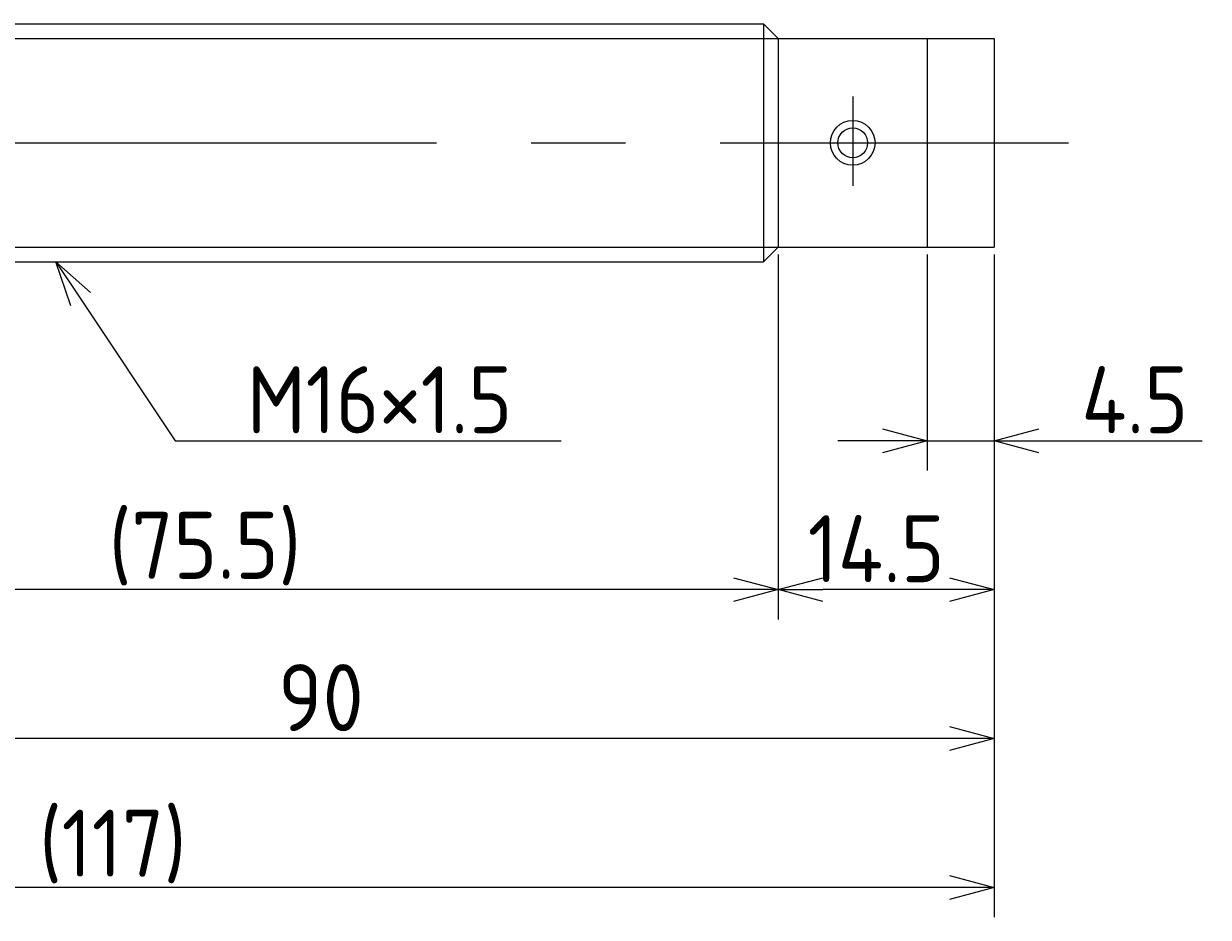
# Model space of a CAD drawing. Extents: x 93 to 349, y 133 to 211.
# Tile 5 of 5: x 270 to 349, y 133 to 193. Entities that reach past the tile are written whole.
import ezdxf

# ---------------------------------------------------------------- set-up
doc = ezdxf.new("R2010")
doc.units = 0
doc.linetypes.add('CENTER', pattern=[50.8, 31.75, -6.35, 6.35, -6.35])
doc.layers.get('0').update_dxf_attribs({"linetype": 'CONTINUOUS'})
doc.layers.get('DEFPOINTS').update_dxf_attribs({"linetype": 'CONTINUOUS'})
for name, color, linetype in [('図形', 7, 'CONTINUOUS'), ('図枠', 7, 'CONTINUOUS'), ('寸法_文字', 3, 'CONTINUOUS')]:
    doc.layers.add(name, color=color, linetype=linetype)
doc.layers.get('0').off()
doc.styles.add('DIMENSION', font='isocp.shx', dxfattribs={"bigfont": 'bigfont.shx'})
doc.dimstyles.get("Standard").update_dxf_attribs({"dimtxt": 0.18, "dimasz": 0.18, "dimexe": 0.18, "dimexo": 0.0625, "dimgap": 0.09, "dimtad": 0, "dimtih": 1, "dimtoh": 1, "dimzin": 0, "dimcen": 0.09, "dimazin": 3, "dimtfac": 1, "dimtofl": 0, "dimtmove": 0, "dimatfit": 3})

# ---------------------------------------------------------------- blocks, each defined once
blk = doc.blocks.new('_OPEN30')
at = {"color": 0, "linetype": 'BYBLOCK'}
for p, q in [((-1, 0.268), (0, 0)), ((0, 0), (-1, -0.268)), ((0, 0), (-1, 0))]:
    blk.add_line(p, q, dxfattribs=at)
blk = doc.blocks.new('*U26')
at = {"layer": '寸法_文字', "color": 3, "style": 'DIMENSION'}
blk.add_text('4.5', height=4.5, dxfattribs=at).set_placement((340.857, 165.5))
blk = doc.blocks.new('*D4')
at = {"layer": 'DEFPOINTS', "color": 0}
for p in [(330.5, 178), (335, 178), (330.5, 165)]:
    blk.add_point(p, dxfattribs=at)
at = {"layer": '寸法_文字', "color": 3}
for p, q in [((330.5, 177.5), (330.5, 163)), ((335, 177.5), (335, 163)), ((327.5, 165), (324.5, 165)), ((330.5, 165), (335, 165)), ((338, 165), (348.968, 165))]:
    blk.add_line(p, q, dxfattribs=at)
at = {"layer": '図枠'}
blk.add_blockref('*U26', (0, 0), dxfattribs=at)
at = {"layer": '寸法_文字', "color": 3, "xscale": 3, "yscale": 3, "zscale": 3}
blk.add_blockref('_OPEN30', (330.5, 165), dxfattribs=at)
at = {"layer": '寸法_文字', "color": 3, "xscale": 3, "yscale": 3, "zscale": 3, "rotation": 180}
blk.add_blockref('_OPEN30', (335, 165), dxfattribs=at)
blk = doc.blocks.new('*U28')
at = {"layer": '寸法_文字', "color": 3, "style": 'DIMENSION'}
blk.add_text('14.5', height=4.5, dxfattribs=at).set_placement((322.482, 155.5))
blk = doc.blocks.new('*D5')
at = {"layer": 'DEFPOINTS', "color": 0}
for p in [(320.5, 178), (335, 178), (320.5, 155)]:
    blk.add_point(p, dxfattribs=at)
at = {"layer": '寸法_文字', "color": 3}
for p, q in [((320.5, 177.5), (320.5, 153)), ((335, 177.5), (335, 153)), ((332, 155), (323.5, 155))]:
    blk.add_line(p, q, dxfattribs=at)
at = {"layer": '図枠'}
blk.add_blockref('*U28', (0, 0), dxfattribs=at)
at = {"layer": '寸法_文字', "color": 3, "xscale": 3, "yscale": 3, "zscale": 3, "rotation": 180}
blk.add_blockref('_OPEN30', (320.5, 155), dxfattribs=at)
at = {"layer": '寸法_文字', "color": 3, "xscale": 3, "yscale": 3, "zscale": 3}
blk.add_blockref('_OPEN30', (335, 155), dxfattribs=at)
blk = doc.blocks.new('*U27')
at = {"layer": '寸法_文字', "color": 3, "style": 'DIMENSION'}
blk.add_text('(75.5)', height=4.5, dxfattribs=at).set_placement((275.55, 155.725))
blk = doc.blocks.new('*D6')
at = {"layer": 'DEFPOINTS', "color": 0}
for p in [(245, 178), (320.5, 178), (245, 155)]:
    blk.add_point(p, dxfattribs=at)
at = {"layer": '寸法_文字', "color": 3}
for p, q in [((245, 177.5), (245, 153)), ((320.5, 177.5), (320.5, 153)), ((317.5, 155), (248, 155))]:
    blk.add_line(p, q, dxfattribs=at)
at = {"layer": '図枠'}
blk.add_blockref('*U27', (0, 0), dxfattribs=at)
at = {"layer": '寸法_文字', "color": 3, "xscale": 3, "yscale": 3, "zscale": 3, "rotation": 180}
blk.add_blockref('_OPEN30', (245, 155), dxfattribs=at)
at = {"layer": '寸法_文字', "color": 3, "xscale": 3, "yscale": 3, "zscale": 3}
blk.add_blockref('_OPEN30', (320.5, 155), dxfattribs=at)
blk = doc.blocks.new('*U25')
at = {"layer": '寸法_文字', "color": 3, "style": 'DIMENSION'}
blk.add_text('90', height=4.5, dxfattribs=at).set_placement((286.926, 145.5))
blk = doc.blocks.new('*D7')
at = {"layer": 'DEFPOINTS', "color": 0}
for p in [(245, 178), (335, 178), (245, 145)]:
    blk.add_point(p, dxfattribs=at)
at = {"layer": '寸法_文字', "color": 3}
for p, q in [((245, 177.5), (245, 143)), ((335, 177.5), (335, 143)), ((332, 145), (248, 145))]:
    blk.add_line(p, q, dxfattribs=at)
at = {"layer": '図枠'}
blk.add_blockref('*U25', (0, 0), dxfattribs=at)
at = {"layer": '寸法_文字', "color": 3, "xscale": 3, "yscale": 3, "zscale": 3, "rotation": 180}
blk.add_blockref('_OPEN30', (245, 145), dxfattribs=at)
at = {"layer": '寸法_文字', "color": 3, "xscale": 3, "yscale": 3, "zscale": 3}
blk.add_blockref('_OPEN30', (335, 145), dxfattribs=at)
blk = doc.blocks.new('*U22')
at = {"layer": '寸法_文字', "color": 3, "style": 'DIMENSION'}
blk.add_text('(117)', height=4.5, dxfattribs=at).set_placement((270.875, 135.725))
blk = doc.blocks.new('*D10')
at = {"layer": 'DEFPOINTS', "color": 0}
for p in [(218, 185), (335, 178), (218, 135)]:
    blk.add_point(p, dxfattribs=at)
at = {"layer": '寸法_文字', "color": 3}
for p, q in [((218, 184.5), (218, 133)), ((335, 177.5), (335, 133)), ((332, 135), (221, 135))]:
    blk.add_line(p, q, dxfattribs=at)
at = {"layer": '図枠'}
blk.add_blockref('*U22', (0, 0), dxfattribs=at)
at = {"layer": '寸法_文字', "color": 3, "xscale": 3, "yscale": 3, "zscale": 3, "rotation": 180}
blk.add_blockref('_OPEN30', (218, 135), dxfattribs=at)
at = {"layer": '寸法_文字', "color": 3, "xscale": 3, "yscale": 3, "zscale": 3}
blk.add_blockref('_OPEN30', (335, 135), dxfattribs=at)
blk = doc.blocks.new('*U18')
at = {"layer": '寸法_文字'}
blk.add_lwpolyline([(273.664, 174.504), (280, 165), (285, 165), (305.936, 165)], dxfattribs=at)
at = {"layer": '寸法_文字', "xscale": 3, "yscale": 3, "zscale": 3, "rotation": 123.6900675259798}
blk.add_blockref('_OPEN30', (272, 177), dxfattribs=at)
blk = doc.blocks.new('*U19')
at = {"layer": '寸法_文字', "style": 'DIMENSION'}
blk.add_text('M16×1.5', height=4.5, dxfattribs=at).set_placement((284.825, 165.5))

msp = doc.modelspace()

# ---------------------------------------------------------------- linework, layer by layer
at = {"layer": '図形'}
for p, q in [((246, 193), (319.5, 193)), ((319.5, 193), (319.5, 177)), ((320.5, 192), (319.5, 193)), ((320.5, 192), (335, 192)), ((320.5, 192), (320.5, 178)), ((330.5, 192), (330.5, 178)), ((335, 192), (335, 178)), ((320.5, 178), (319.5, 177)), ((320.5, 178), (335, 178)), ((246.004, 177), (319.5, 177))]:
    msp.add_line(p, q, dxfattribs=at)
at = {"layer": '図形', "color": 3}
for p, q in [((245, 192), (320.5, 192)), ((245, 178), (320.5, 178))]:
    msp.add_line(p, q, dxfattribs=at)
at = {"layer": '図形', "color": 3, "linetype": 'CENTER'}
for p, q in [((325.5, 188.122), (325.5, 182.107)), ((215, 185), (340, 185))]:
    msp.add_line(p, q, dxfattribs=at)
at = {"layer": '図形'}
msp.add_circle((325.5, 185), 1.5, dxfattribs=at)
at = {"layer": '図形', "color": 3}
msp.add_circle((325.5, 185), 1, dxfattribs=at)

# ---------------------------------------------------------------- block references
at = {"layer": '図枠'}
for name in ['*U18', '*U19']:
    msp.add_blockref(name, (0, 0), dxfattribs=at)

# ---------------------------------------------------------------- dimensions: what is measured, and where the dimension line sits
at = {"layer": '寸法_文字'}
for base, p1, p2, picture, middle in [((218, 135), (335, 178), (218, 185), '*D10', (276.5, 135)), ((245, 155), (320.5, 178), (245, 178), '*D6', (282.75, 155))]:
    dim = msp.add_linear_dim(base=base, p1=p1, p2=p2, text='(<>)', dimstyle='Standard', dxfattribs=at)
    dim.commit()
    dim.dimension.update_dxf_attribs({"geometry": picture, "text_midpoint": middle, "dimtype": 128})
for base, p2, picture, middle in [((245, 145), (245, 178), '*D7', (290, 145)), ((320.5, 155), (320.5, 178), '*D5', (327.75, 155)), ((330.5, 165), (330.5, 178), '*D4', (345, 165))]:
    dim = msp.add_linear_dim(base=base, p1=(335, 178), p2=p2, dimstyle='Standard', dxfattribs=at)
    dim.commit()
    dim.dimension.update_dxf_attribs({"geometry": picture, "text_midpoint": middle, "dimtype": 128})

doc.saveas('drawing.dxf')
